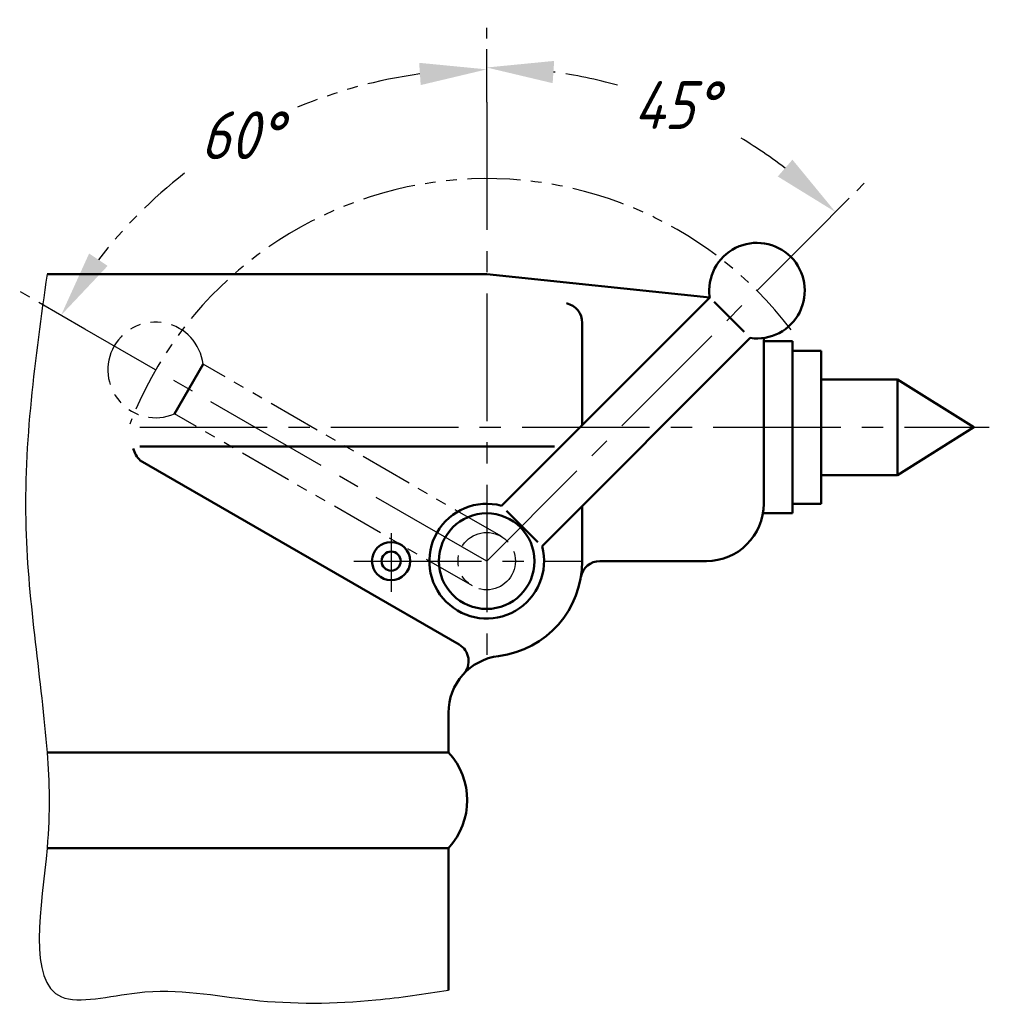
# Model space of a CAD drawing. Header units: millimetres. Extents: x 137.1 to 187.8, y 38.5 to 90.
import ezdxf

# ---------------------------------------------------------------- set-up
doc = ezdxf.new("R2010")
doc.units = ezdxf.units.MM
doc.header["$LTSCALE"] = 0.7
doc.linetypes.add('CENTER2', pattern=[28.575, 19.05, -3.175, 3.175, -3.175])
doc.linetypes.add('PHANTOM2', pattern=[31.75, 15.875, -3.175, 3.175, -3.175, 3.175, -3.175])
doc.layers.add('点画线层', color=3, linetype='CENTER2', lineweight=25)
doc.layers.add('粗实线层', color=1, linetype='Continuous', lineweight=50)
doc.layers.add('细实线层', color=7, linetype='Continuous')
doc.styles.add('工程字体（斜）', font='gbeitc.shx', dxfattribs={"bigfont": 'gbcbig.shx'})
doc.dimstyles.new('角度样式', dxfattribs={"dimtxt": 2.5, "dimasz": 3.5, "dimexe": 2.5, "dimexo": 0, "dimgap": 1, "dimtad": 1, "dimtih": 1, "dimtoh": 1, "dimdsep": 46, "dimtxsty": '工程字体（斜）', "dimcen": 0, "dimadec": 0, "dimazin": 0, "dimtfac": 1, "dimtmove": 0, "dimatfit": 3, "dimfxl": 0, "dimarcsym": 0})

# ---------------------------------------------------------------- blocks, each defined once
blk = doc.blocks.new('*D36')
at = {"layer": 'Defpoints', "color": 0, "linetype": 'PHANTOM2', "ltscale": 0.25}
for p in [(161.51, 85.713), (174.415, 84.071), (178.516, 78.724), (161.51, 61.719), (161.51, 56.719)]:
    blk.add_point(p, dxfattribs=at)
at = {"layer": '细实线层', "color": 0, "linetype": 'PHANTOM2', "lineweight": -2, "ltscale": 0.25}
for p, q in [((161.51, 85.713), (161.51, 90.029)), ((178.516, 78.724), (181.529, 81.737))]:
    blk.add_line(p, q, dxfattribs=at)
for start, end in [(74.6187, 82.2246), (52.7754, 59.9917)]:
    blk.add_arc((161.51, 61.719), 25.811, start, end, dxfattribs=at)
at = {"layer": '细实线层', "color": 0, "linetype": 'PHANTOM2', "ltscale": 0.25}
for points in [[(164.962, 86.71), (165.041, 87.874), (161.51, 87.529)], [(177.507, 82.71), (176.74, 81.831), (179.761, 79.97)]]:
    blk.add_solid(points, dxfattribs=at)
at = {"layer": '细实线层', "color": 0, "linetype": 'PHANTOM2', "ltscale": 0.25, "insert": (171.387, 85.565), "char_height": 2.5, "attachment_point": 5, "style": '工程字体（斜）'}
blk.add_mtext('45°', dxfattribs=at)
blk = doc.blocks.new('*D37')
at = {"layer": 'Defpoints', "color": 0, "linetype": 'PHANTOM2', "ltscale": 0.25}
for p in [(152.716, 85.88), (161.51, 85.713), (140.49, 73.855), (161.51, 61.719), (161.51, 56.719)]:
    blk.add_point(p, dxfattribs=at)
at = {"layer": '细实线层', "color": 0, "linetype": 'PHANTOM2', "lineweight": -2, "ltscale": 0.25}
for p, q in [((161.51, 85.713), (161.51, 89.931)), ((140.49, 73.855), (137.078, 75.825))]:
    blk.add_line(p, q, dxfattribs=at)
for start, end in [(97.8053, 112.6528), (127.9413, 142.1947)]:
    blk.add_arc((161.51, 61.719), 25.712, start, end, dxfattribs=at)
at = {"layer": '细实线层', "color": 0, "linetype": 'PHANTOM2', "ltscale": 0.25}
for points in [[(157.978, 87.774), (158.058, 86.61), (161.51, 87.431)], [(141.679, 77.154), (140.711, 77.805), (139.243, 74.575)]]:
    blk.add_solid(points, dxfattribs=at)
at = {"layer": '细实线层', "color": 0, "linetype": 'PHANTOM2', "ltscale": 0.25, "insert": (148.654, 83.986), "char_height": 2.5, "attachment_point": 5, "style": '工程字体（斜）'}
blk.add_mtext('60°', dxfattribs=at)
blk = doc.blocks.new('df')
at = {"layer": '点画线层', "color": 7, "ltscale": 0.5}
for p, q in [((11.063, 5.213), (11.063, -23.782)), ((11.063, -18.782), (28.068, -1.776)), ((11.063, -18.782), (-9.957, -6.646)), ((-7.085, -11.782), (37.36, -11.782)), ((6.063, -17.315), (6.063, -20.387)), ((4.12, -18.782), (16.063, -18.782))]:
    blk.add_line(p, q, dxfattribs=at)
at = {"layer": '粗实线层', "color": 7, "ltscale": 0.5}
for p, q in [((-11.937, -3.782), (11.063, -3.782)), ((11.063, -3.782), (22.73, -4.993)), ((11.839, -15.884), (22.73, -4.993)), ((24.529, -6.791), (22.956, -5.219)), ((16.063, -11.66), (16.063, -6.329)), ((13.96, -18.005), (24.851, -7.114)), ((25.558, -7.114), (25.558, -15.782)), ((25.558, -7.282), (27.058, -7.282)), ((27.058, -7.282), (27.058, -16.282)), ((27.058, -7.782), (28.558, -7.782)), ((28.558, -7.782), (28.558, -15.782)), ((28.558, -9.282), (32.558, -9.282)), ((32.558, -9.282), (32.558, -14.282)), ((32.558, -9.282), (36.558, -11.782)), ((36.558, -11.782), (32.558, -14.282)), ((-7.085, -12.782), (14.619, -12.782)), ((9.619, -23.144), (-7.06, -13.514)), ((28.558, -14.282), (32.558, -14.282)), ((16.063, -18.782), (16.063, -15.903)), ((27.058, -15.782), (28.558, -15.782)), ((13.74, -17.784), (12.105, -16.15)), ((25.516, -16.282), (27.058, -16.282)), ((16.979, -18.782), (22.558, -18.782)), ((9.063, -26.719), (9.063, -28.782)), ((-11.937, -28.782), (9.063, -28.782)), ((-11.937, -33.782), (9.063, -33.782)), ((9.063, -33.782), (9.063, -41.213))]:
    blk.add_line(p, q, dxfattribs=at)
at = {"layer": '粗实线层', "color": 7, "linetype": 'PHANTOM2', "ltscale": 0.5}
blk.add_line((-3.776, -8.482), (-5.276, -11.081), dxfattribs=at)
at = {"layer": '粗实线层', "color": 7, "ltscale": 0.5}
for centre, radius in [((11.063, -18.782), 2.5), ((6.063, -18.782), 1), ((6.063, -18.782), 0.5)]:
    blk.add_circle(centre, radius, dxfattribs=at)
for centre, radius, start, end in [((25.205, -4.639), 2.5, 261.8699, 188.1301), ((15.022, -6.32), 1.041, 359.5267, 78.1443), ((-6.126, -12.542), 1.349, 194.8507, 226.1468), ((11.063, -18.782), 3, 75, 15), ((22.558, -15.782), 3, 270, 0), ((11.063, -18.782), 5, 277.1808, 0), ((16.979, -19.782), 1, 90, 170.4059), ((9.119, -24.01), 1, 317.3811, 60), ((12.063, -26.719), 3, 97.1808, 180), ((6.384, -31.282), 3.664, 316.98, 43.02)]:
    blk.add_arc(centre, radius, start, end, dxfattribs=at)
at = {"layer": '细实线层', "color": 7, "linetype": 'PHANTOM2', "ltscale": 0.25}
for p, q in [((11.813, -17.482), (-3.776, -8.482)), ((10.313, -20.081), (-5.276, -11.081))]:
    blk.add_line(p, q, dxfattribs=at)
blk.add_circle((11.063, -18.782), 1.5, dxfattribs=at)
for centre, radius, start, end in [((11.063, -18.782), 20, 37.1866, 159.0291), ((-6.258, -8.782), 2.5, 6.8699, 293.1301)]:
    blk.add_arc(centre, radius, start, end, dxfattribs=at)
at = {"layer": '细实线层', "color": 7, "ltscale": 0.5}
blk.add_spline([(-11.937, -3.782), (-13.046, -17.039), (-11.937, -28.782), (-11.937, -33.782), (-11.188, -41.565), (-7.223, -41.348), (-1.193, -41.727), (5.272, -41.727), (9.063, -41.213)], degree=3, dxfattribs=at)
at = {"layer": '细实线层', "color": 7, "linetype": 'PHANTOM2', "ltscale": 0.25}
for base, line2, picture, middle in [((2.269, 5.38), ((11.063, -18.782), (-9.957, -6.646)), '*D37', (-1.793, 3.486)), ((23.968, 3.571), ((11.063, -18.782), (28.068, -1.776)), '*D36', (20.94, 5.064))]:
    dim = blk.add_angular_dim_2l(base=base, line1=((11.063, 5.213), (11.063, -23.782)), line2=line2, dimstyle='角度样式', dxfattribs=at)
    dim.commit()
    dim.dimension.update_dxf_attribs({"geometry": picture, "text_midpoint": middle, "insert": (-150.447, -80.5)})

msp = doc.modelspace()

# ---------------------------------------------------------------- block references
at = {"layer": '细实线层', "color": 7, "linetype": 'PHANTOM2'}
msp.add_blockref('df', (150.447, 80.5), dxfattribs=at)

doc.saveas('drawing.dxf')
